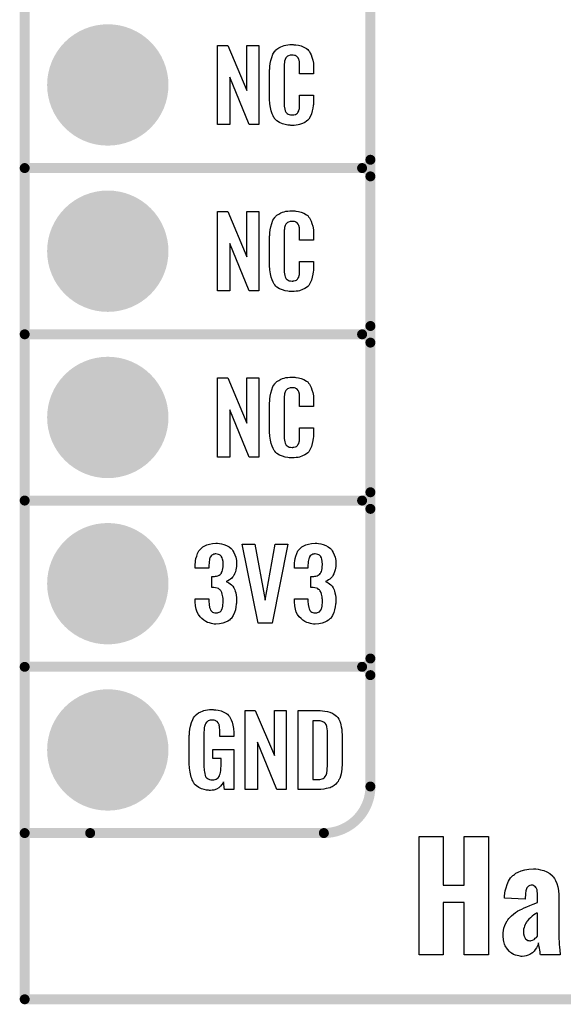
# Model space of a CAD drawing. Extents: x -0.07 to 0.95, y -0.15 to 1.54.
# Tile 1 of 16: x -0.05 to 0.27, y -0.15 to 0.44. Entities that reach past the tile are written whole.
import ezdxf

# ---------------------------------------------------------------- set-up
doc = ezdxf.new("R2010")
doc.units = 0
doc.layers.get('0').update_dxf_attribs({"linetype": 'CONTINUOUS'})
for name, color, linetype in [('gko', 6, 'CONTINUOUS'), ('gto', 2, 'CONTINUOUS'), ('gts', 1, 'CONTINUOUS')]:
    doc.layers.add(name, color=color, linetype=linetype)

# ---------------------------------------------------------------- blocks, each defined once
blk = doc.blocks.new('D36')
at = {"const_width": 0.003}
blk.add_lwpolyline([(-0.0015, 0, 1), (0.0015, 0, 1)], format="xyb", close=True, dxfattribs=at)
blk = doc.blocks.new('D42')
at = {"const_width": 0.0365}
blk.add_lwpolyline([(-0.01825, 0, 1), (0.01825, 0, 1)], format="xyb", close=True, dxfattribs=at)

msp = doc.modelspace()

# ---------------------------------------------------------------- linework, layer by layer
at = {"layer": 'gko', "color": 6, "const_width": 0.006}
for points in [[(-0.05, -0.15), (-0.05, 1.45)], [(-0.05, -0.15), (0.85, -0.15)]]:
    msp.add_lwpolyline(points, dxfattribs=at)
at = {"layer": 'gto', "color": 2, "const_width": 0.006}
for points in [[(0.158, -0.022), (0.158, 0.722)], [(0.158, 0.355), (0.158, 0.445)], [(-0.05, 0.35), (0.153, 0.35)], [(-0.05, 0.35), (0.153, 0.35)], [(0.153, 0.35), (0.153, 0.35)], [(0.153, 0.35), (0.153, 0.35)], [(0.158, 0.345), (0.158, 0.345)], [(0.158, 0.345), (0.158, 0.345)], [(0.158, 0.345), (0.158, 0.345)], [(0.158, 0.345), (0.158, 0.345)], [(0.158, 0.255), (0.158, 0.345)], [(-0.05, 0.25), (0.153, 0.25)], [(-0.05, 0.25), (0.153, 0.25)], [(0.153, 0.25), (0.153, 0.25)], [(0.153, 0.25), (0.153, 0.25)], [(0.158, 0.245), (0.158, 0.245)], [(0.158, 0.245), (0.158, 0.245)], [(0.158, 0.245), (0.158, 0.245)], [(0.158, 0.245), (0.158, 0.245)], [(0.158, 0.155), (0.158, 0.245)], [(-0.05, 0.15), (0.153, 0.15)], [(-0.05, 0.15), (0.153, 0.15)], [(0.153, 0.15), (0.153, 0.15)], [(0.153, 0.15), (0.153, 0.15)], [(0.158, 0.145), (0.158, 0.145)], [(0.158, 0.145), (0.158, 0.145)], [(0.158, 0.145), (0.158, 0.145)], [(0.158, 0.145), (0.158, 0.145)], [(0.158, 0.055), (0.158, 0.145)], [(-0.05, 0.05), (0.153, 0.05)], [(-0.05, 0.05), (0.153, 0.05)], [(0.153, 0.05), (0.153, 0.05)], [(0.153, 0.05), (0.153, 0.05)], [(0.158, 0.045), (0.158, 0.045)], [(0.158, 0.045), (0.158, 0.045)], [(0.158, 0.045), (0.158, 0.045)], [(0.158, 0.045), (0.158, 0.045)], [(-0.05, -0.05), (-0.0106, -0.05)], [(-0.05, -0.05), (0.13, -0.05)], [(0.13, -0.05), (0.13, -0.05)], [(0.13, -0.05), (0.13, -0.05)]]:
    msp.add_lwpolyline(points, dxfattribs=at)
at = {"layer": 'gto', "color": 2}
for points in [[(0.0908, 0.3762), (0.0851, 0.3762), (0.0734, 0.4046), (0.0734, 0.3762), (0.066, 0.3762), (0.066, 0.4238), (0.0722, 0.4238), (0.0837, 0.3966), (0.0837, 0.4238), (0.0908, 0.4238), (0.0908, 0.3762)], [(0.112, 0.4242), (0.1126, 0.4242), (0.1132, 0.4241), (0.1148, 0.4239), (0.1164, 0.4235), (0.118, 0.4228), (0.1195, 0.4219), (0.1203, 0.4214), (0.1208, 0.4207), (0.1209, 0.4205), (0.1213, 0.4201), (0.1217, 0.4192), (0.1223, 0.4181), (0.1228, 0.4167), (0.1233, 0.415), (0.1237, 0.413), (0.1238, 0.4106), (0.1238, 0.4066), (0.1154, 0.4066), (0.1154, 0.4107), (0.1154, 0.4108), (0.1154, 0.4111), (0.1154, 0.4116), (0.1154, 0.4121), (0.1154, 0.4134), (0.1153, 0.4141), (0.1152, 0.4146), (0.1152, 0.4147), (0.1151, 0.4149), (0.1149, 0.4154), (0.1145, 0.4163), (0.114, 0.417), (0.1138, 0.4172), (0.1136, 0.4173), (0.1132, 0.4175), (0.1129, 0.4177), (0.1123, 0.4178), (0.1116, 0.4179), (0.1105, 0.4179), (0.1102, 0.4179), (0.1097, 0.4179), (0.1087, 0.4175), (0.1082, 0.4173), (0.1078, 0.4169), (0.1076, 0.4167), (0.1072, 0.4163), (0.1067, 0.4154), (0.1064, 0.4143), (0.1064, 0.4142), (0.1064, 0.4141), (0.1063, 0.4137), (0.1063, 0.4132), (0.1062, 0.4127), (0.1062, 0.4119), (0.1061, 0.4111), (0.1061, 0.4102), (0.1061, 0.3895), (0.1061, 0.3894), (0.1061, 0.3889), (0.1062, 0.3882), (0.1062, 0.3873), (0.1066, 0.3854), (0.1067, 0.3845), (0.1071, 0.3837), (0.1072, 0.3836), (0.1073, 0.3834), (0.1076, 0.3832), (0.108, 0.3829), (0.1085, 0.3825), (0.1092, 0.3822), (0.11, 0.3821), (0.1109, 0.382), (0.1113, 0.382), (0.1116, 0.3821), (0.112, 0.3821), (0.113, 0.3823), (0.1135, 0.3826), (0.1139, 0.3829), (0.114, 0.3829), (0.1141, 0.3831), (0.1144, 0.3835), (0.1149, 0.3844), (0.1152, 0.3854), (0.1152, 0.3855), (0.1153, 0.3857), (0.1153, 0.386), (0.1154, 0.3865), (0.1154, 0.3871), (0.1154, 0.3878), (0.1154, 0.3886), (0.1154, 0.3895), (0.1154, 0.3938), (0.1238, 0.3938), (0.1238, 0.39), (0.1238, 0.3899), (0.1238, 0.3897), (0.1238, 0.3894), (0.1238, 0.3889), (0.1237, 0.3883), (0.1236, 0.3876), (0.1234, 0.3861), (0.123, 0.3844), (0.1226, 0.3826), (0.1218, 0.3809), (0.1209, 0.3794), (0.1208, 0.3792), (0.1203, 0.3788), (0.1196, 0.3782), (0.1186, 0.3775), (0.1172, 0.3769), (0.1154, 0.3762), (0.1145, 0.376), (0.1134, 0.3759), (0.1122, 0.3757), (0.1102, 0.3757), (0.1097, 0.3758), (0.1091, 0.3758), (0.1084, 0.3759), (0.1068, 0.3762), (0.1051, 0.3767), (0.1033, 0.3774), (0.1018, 0.3784), (0.101, 0.379), (0.1004, 0.3797), (0.1004, 0.3798), (0.1003, 0.3799), (0.1001, 0.3802), (0.0999, 0.3805), (0.0994, 0.3814), (0.0989, 0.3827), (0.0982, 0.3844), (0.0978, 0.3864), (0.0974, 0.3887), (0.0973, 0.3914), (0.0973, 0.4083), (0.0973, 0.4084), (0.0973, 0.4087), (0.0973, 0.4091), (0.0974, 0.4096), (0.0974, 0.4103), (0.0975, 0.411), (0.0977, 0.4128), (0.0981, 0.4147), (0.0986, 0.4166), (0.0993, 0.4186), (0.1004, 0.4203), (0.1004, 0.4203), (0.1006, 0.4204), (0.1009, 0.4209), (0.1018, 0.4216), (0.1029, 0.4223), (0.1042, 0.423), (0.1052, 0.4234), (0.1061, 0.4237), (0.1071, 0.424), (0.1083, 0.4241), (0.1095, 0.4243), (0.1116, 0.4243), (0.112, 0.4242)], [(0.0908, 0.2762), (0.0851, 0.2762), (0.0734, 0.3046), (0.0734, 0.2762), (0.066, 0.2762), (0.066, 0.3238), (0.0722, 0.3238), (0.0837, 0.2966), (0.0837, 0.3238), (0.0908, 0.3238), (0.0908, 0.2762)], [(0.112, 0.3242), (0.1126, 0.3242), (0.1132, 0.3241), (0.1148, 0.3239), (0.1164, 0.3235), (0.118, 0.3228), (0.1195, 0.3219), (0.1203, 0.3214), (0.1208, 0.3207), (0.1209, 0.3205), (0.1213, 0.3201), (0.1217, 0.3192), (0.1223, 0.3181), (0.1228, 0.3167), (0.1233, 0.315), (0.1237, 0.3129), (0.1238, 0.3106), (0.1238, 0.3066), (0.1154, 0.3066), (0.1154, 0.3107), (0.1154, 0.3108), (0.1154, 0.3111), (0.1154, 0.3116), (0.1154, 0.3121), (0.1154, 0.3134), (0.1153, 0.3141), (0.1152, 0.3146), (0.1152, 0.3147), (0.1151, 0.3149), (0.1149, 0.3154), (0.1145, 0.3163), (0.114, 0.317), (0.1138, 0.3172), (0.1136, 0.3173), (0.1132, 0.3175), (0.1129, 0.3177), (0.1123, 0.3178), (0.1116, 0.3179), (0.1105, 0.3179), (0.1102, 0.3179), (0.1097, 0.3179), (0.1087, 0.3175), (0.1082, 0.3173), (0.1078, 0.3169), (0.1076, 0.3167), (0.1072, 0.3163), (0.1067, 0.3154), (0.1064, 0.3143), (0.1064, 0.3142), (0.1064, 0.3141), (0.1063, 0.3137), (0.1063, 0.3132), (0.1062, 0.3127), (0.1062, 0.3119), (0.1061, 0.3111), (0.1061, 0.3102), (0.1061, 0.2895), (0.1061, 0.2894), (0.1061, 0.2889), (0.1062, 0.2882), (0.1062, 0.2873), (0.1066, 0.2854), (0.1067, 0.2845), (0.1071, 0.2837), (0.1072, 0.2836), (0.1073, 0.2834), (0.1076, 0.2832), (0.108, 0.2829), (0.1085, 0.2825), (0.1092, 0.2822), (0.11, 0.2821), (0.1109, 0.282), (0.1113, 0.282), (0.1116, 0.2821), (0.112, 0.2821), (0.113, 0.2823), (0.1135, 0.2826), (0.1139, 0.2829), (0.114, 0.2829), (0.1141, 0.2831), (0.1144, 0.2835), (0.1149, 0.2844), (0.1152, 0.2854), (0.1152, 0.2855), (0.1153, 0.2857), (0.1153, 0.286), (0.1154, 0.2865), (0.1154, 0.2871), (0.1154, 0.2878), (0.1154, 0.2886), (0.1154, 0.2895), (0.1154, 0.2938), (0.1238, 0.2938), (0.1238, 0.29), (0.1238, 0.2899), (0.1238, 0.2897), (0.1238, 0.2894), (0.1238, 0.2889), (0.1237, 0.2883), (0.1236, 0.2876), (0.1234, 0.2861), (0.123, 0.2844), (0.1226, 0.2826), (0.1218, 0.2809), (0.1209, 0.2794), (0.1208, 0.2792), (0.1203, 0.2788), (0.1196, 0.2782), (0.1186, 0.2775), (0.1172, 0.2769), (0.1154, 0.2762), (0.1145, 0.276), (0.1134, 0.2759), (0.1122, 0.2757), (0.1102, 0.2757), (0.1097, 0.2758), (0.1091, 0.2758), (0.1084, 0.2759), (0.1068, 0.2762), (0.1051, 0.2767), (0.1033, 0.2774), (0.1018, 0.2784), (0.101, 0.279), (0.1004, 0.2797), (0.1004, 0.2798), (0.1003, 0.2799), (0.1001, 0.2802), (0.0999, 0.2805), (0.0994, 0.2814), (0.0989, 0.2827), (0.0982, 0.2844), (0.0978, 0.2864), (0.0974, 0.2887), (0.0973, 0.2914), (0.0973, 0.3083), (0.0973, 0.3084), (0.0973, 0.3087), (0.0973, 0.3091), (0.0974, 0.3096), (0.0974, 0.3103), (0.0975, 0.311), (0.0977, 0.3128), (0.0981, 0.3147), (0.0986, 0.3167), (0.0993, 0.3186), (0.1004, 0.3203), (0.1004, 0.3203), (0.1006, 0.3204), (0.1009, 0.3209), (0.1018, 0.3216), (0.1029, 0.3223), (0.1042, 0.323), (0.1052, 0.3234), (0.1061, 0.3237), (0.1071, 0.324), (0.1083, 0.3241), (0.1095, 0.3243), (0.1116, 0.3243), (0.112, 0.3242)], [(0.0908, 0.1762), (0.0851, 0.1762), (0.0734, 0.2046), (0.0734, 0.1762), (0.066, 0.1762), (0.066, 0.2238), (0.0722, 0.2238), (0.0837, 0.1966), (0.0837, 0.2238), (0.0908, 0.2238), (0.0908, 0.1762)], [(0.112, 0.2242), (0.1126, 0.2242), (0.1132, 0.2241), (0.1148, 0.2239), (0.1164, 0.2235), (0.118, 0.2228), (0.1195, 0.2219), (0.1203, 0.2214), (0.1208, 0.2207), (0.1209, 0.2205), (0.1213, 0.2201), (0.1217, 0.2192), (0.1223, 0.2181), (0.1228, 0.2167), (0.1233, 0.215), (0.1237, 0.213), (0.1238, 0.2106), (0.1238, 0.2066), (0.1154, 0.2066), (0.1154, 0.2107), (0.1154, 0.2108), (0.1154, 0.2111), (0.1154, 0.2116), (0.1154, 0.2121), (0.1154, 0.2134), (0.1153, 0.2141), (0.1152, 0.2146), (0.1152, 0.2147), (0.1151, 0.2149), (0.1149, 0.2154), (0.1145, 0.2163), (0.114, 0.217), (0.1138, 0.2172), (0.1136, 0.2173), (0.1132, 0.2175), (0.1129, 0.2177), (0.1123, 0.2178), (0.1116, 0.2179), (0.1105, 0.2179), (0.1102, 0.2179), (0.1097, 0.2179), (0.1087, 0.2175), (0.1082, 0.2173), (0.1078, 0.2169), (0.1076, 0.2167), (0.1072, 0.2163), (0.1067, 0.2154), (0.1064, 0.2143), (0.1064, 0.2142), (0.1064, 0.2141), (0.1063, 0.2137), (0.1063, 0.2132), (0.1062, 0.2127), (0.1062, 0.2119), (0.1061, 0.2111), (0.1061, 0.2102), (0.1061, 0.1895), (0.1061, 0.1894), (0.1061, 0.1889), (0.1062, 0.1882), (0.1062, 0.1873), (0.1066, 0.1854), (0.1067, 0.1845), (0.1071, 0.1837), (0.1072, 0.1836), (0.1073, 0.1834), (0.1076, 0.1832), (0.108, 0.1829), (0.1085, 0.1825), (0.1092, 0.1822), (0.11, 0.1821), (0.1109, 0.182), (0.1113, 0.182), (0.1116, 0.1821), (0.112, 0.1821), (0.113, 0.1823), (0.1135, 0.1826), (0.1139, 0.1829), (0.114, 0.1829), (0.1141, 0.1831), (0.1144, 0.1835), (0.1149, 0.1844), (0.1152, 0.1854), (0.1152, 0.1855), (0.1153, 0.1857), (0.1153, 0.186), (0.1154, 0.1865), (0.1154, 0.187), (0.1154, 0.1878), (0.1154, 0.1886), (0.1154, 0.1895), (0.1154, 0.1938), (0.1238, 0.1938), (0.1238, 0.19), (0.1238, 0.1899), (0.1238, 0.1897), (0.1238, 0.1894), (0.1238, 0.1889), (0.1237, 0.1883), (0.1236, 0.1876), (0.1234, 0.1861), (0.123, 0.1844), (0.1226, 0.1826), (0.1218, 0.1809), (0.1209, 0.1794), (0.1208, 0.1792), (0.1203, 0.1788), (0.1196, 0.1782), (0.1186, 0.1775), (0.1172, 0.1769), (0.1154, 0.1762), (0.1145, 0.176), (0.1134, 0.1759), (0.1122, 0.1757), (0.1102, 0.1757), (0.1097, 0.1758), (0.1091, 0.1758), (0.1084, 0.1759), (0.1068, 0.1762), (0.1051, 0.1767), (0.1033, 0.1774), (0.1018, 0.1784), (0.101, 0.179), (0.1004, 0.1797), (0.1004, 0.1798), (0.1003, 0.1799), (0.1001, 0.1802), (0.0999, 0.1805), (0.0994, 0.1814), (0.0989, 0.1827), (0.0982, 0.1844), (0.0978, 0.1864), (0.0974, 0.1887), (0.0973, 0.1914), (0.0973, 0.2083), (0.0973, 0.2084), (0.0973, 0.2087), (0.0973, 0.2091), (0.0974, 0.2096), (0.0974, 0.2103), (0.0975, 0.211), (0.0977, 0.2128), (0.0981, 0.2147), (0.0986, 0.2166), (0.0993, 0.2186), (0.1004, 0.2203), (0.1004, 0.2203), (0.1006, 0.2204), (0.1009, 0.2209), (0.1018, 0.2216), (0.1029, 0.2223), (0.1042, 0.223), (0.1052, 0.2234), (0.1061, 0.2237), (0.1071, 0.224), (0.1083, 0.2241), (0.1095, 0.2243), (0.1116, 0.2243), (0.112, 0.2242)], [(0.066, 0.1243), (0.0672, 0.1242), (0.0685, 0.124), (0.0699, 0.1235), (0.0715, 0.123), (0.073, 0.1222), (0.0743, 0.1211), (0.0745, 0.121), (0.0748, 0.1206), (0.0753, 0.1197), (0.0759, 0.1187), (0.0765, 0.1174), (0.0771, 0.1159), (0.0774, 0.1139), (0.0775, 0.1118), (0.0775, 0.1116), (0.0775, 0.1111), (0.0774, 0.1103), (0.0773, 0.1094), (0.0771, 0.1083), (0.0768, 0.1071), (0.0763, 0.106), (0.0758, 0.1049), (0.0757, 0.1048), (0.0755, 0.1044), (0.0751, 0.1039), (0.0746, 0.1034), (0.0739, 0.1028), (0.0732, 0.1023), (0.0722, 0.1017), (0.0712, 0.1013), (0.0713, 0.1013), (0.0717, 0.1012), (0.0722, 0.1009), (0.0729, 0.1005), (0.0736, 0.1), (0.0745, 0.0993), (0.0752, 0.0985), (0.0759, 0.0975), (0.0759, 0.0975), (0.0761, 0.0971), (0.0764, 0.0964), (0.0767, 0.0956), (0.077, 0.0945), (0.0772, 0.0932), (0.0774, 0.0916), (0.0775, 0.09), (0.0775, 0.0899), (0.0775, 0.0897), (0.0775, 0.0893), (0.0775, 0.0889), (0.0774, 0.0883), (0.0773, 0.0876), (0.0771, 0.0861), (0.0768, 0.0843), (0.0762, 0.0826), (0.0755, 0.0809), (0.0745, 0.0793), (0.0744, 0.0791), (0.0739, 0.0788), (0.0732, 0.0781), (0.0722, 0.0775), (0.0709, 0.0768), (0.0693, 0.0762), (0.0673, 0.0758), (0.0651, 0.0756), (0.0646, 0.0756), (0.064, 0.0757), (0.0632, 0.0758), (0.0623, 0.076), (0.0611, 0.0764), (0.06, 0.0767), (0.0589, 0.0773), (0.0577, 0.078), (0.0566, 0.079), (0.0555, 0.08), (0.0546, 0.0814), (0.0537, 0.0828), (0.0532, 0.0847), (0.0528, 0.0867), (0.0526, 0.0891), (0.0526, 0.0908), (0.0608, 0.0908), (0.0608, 0.0894), (0.0608, 0.0892), (0.0608, 0.0889), (0.0609, 0.0881), (0.061, 0.0874), (0.0612, 0.0856), (0.0615, 0.0848), (0.0618, 0.084), (0.0619, 0.084), (0.062, 0.0838), (0.0623, 0.0835), (0.0625, 0.0832), (0.063, 0.0829), (0.0636, 0.0827), (0.0644, 0.0825), (0.0652, 0.0824), (0.0656, 0.0824), (0.066, 0.0825), (0.0665, 0.0826), (0.0671, 0.0828), (0.0676, 0.0831), (0.0682, 0.0836), (0.0685, 0.0841), (0.0685, 0.0842), (0.0687, 0.0845), (0.0688, 0.085), (0.069, 0.0855), (0.0692, 0.0864), (0.0693, 0.0873), (0.0695, 0.0885), (0.0695, 0.0898), (0.0695, 0.09), (0.0695, 0.0904), (0.0694, 0.0911), (0.0693, 0.092), (0.0689, 0.0938), (0.0686, 0.0948), (0.0682, 0.0956), (0.0681, 0.0957), (0.0679, 0.096), (0.0676, 0.0963), (0.0672, 0.0966), (0.0666, 0.0971), (0.0659, 0.0974), (0.0649, 0.0976), (0.0639, 0.0978), (0.0625, 0.0978), (0.0625, 0.1044), (0.0643, 0.1044), (0.0648, 0.1045), (0.0655, 0.1046), (0.0662, 0.1048), (0.067, 0.1051), (0.0676, 0.1055), (0.0682, 0.1061), (0.0683, 0.1062), (0.0684, 0.1063), (0.0685, 0.1068), (0.0688, 0.1074), (0.0691, 0.1081), (0.0693, 0.1091), (0.0694, 0.1102), (0.0695, 0.1115), (0.0695, 0.1117), (0.0695, 0.1121), (0.0694, 0.1126), (0.0694, 0.1133), (0.069, 0.1148), (0.0688, 0.1156), (0.0685, 0.1162), (0.0685, 0.1163), (0.0683, 0.1165), (0.068, 0.1168), (0.0677, 0.1171), (0.0672, 0.1173), (0.0666, 0.1176), (0.0659, 0.1178), (0.065, 0.1179), (0.0647, 0.1179), (0.0642, 0.1178), (0.0637, 0.1177), (0.0632, 0.1174), (0.0626, 0.1172), (0.0621, 0.1167), (0.0617, 0.1161), (0.0617, 0.116), (0.0616, 0.1159), (0.0614, 0.1154), (0.0612, 0.1149), (0.0611, 0.1142), (0.061, 0.1134), (0.0609, 0.1123), (0.0608, 0.1111), (0.0608, 0.1094), (0.0526, 0.1094), (0.0526, 0.1116), (0.0526, 0.1117), (0.0526, 0.1119), (0.0526, 0.1122), (0.0527, 0.1126), (0.0528, 0.1137), (0.053, 0.1151), (0.0535, 0.1166), (0.054, 0.1182), (0.0548, 0.1197), (0.0559, 0.121), (0.0561, 0.1212), (0.0565, 0.1216), (0.0572, 0.1221), (0.0583, 0.1227), (0.0596, 0.1234), (0.0611, 0.1238), (0.0629, 0.1242), (0.065, 0.1244), (0.0656, 0.1244), (0.066, 0.1243)], [(0.1257, 0.1243), (0.1268, 0.1242), (0.1281, 0.124), (0.1296, 0.1235), (0.1312, 0.123), (0.1326, 0.1222), (0.1339, 0.1211), (0.1341, 0.121), (0.1345, 0.1206), (0.135, 0.1197), (0.1356, 0.1187), (0.1362, 0.1174), (0.1367, 0.1159), (0.1371, 0.1139), (0.1372, 0.1118), (0.1372, 0.1116), (0.1372, 0.1111), (0.1371, 0.1103), (0.137, 0.1094), (0.1367, 0.1083), (0.1364, 0.1071), (0.136, 0.106), (0.1354, 0.1049), (0.1353, 0.1048), (0.1351, 0.1044), (0.1348, 0.1039), (0.1342, 0.1034), (0.1336, 0.1028), (0.1328, 0.1023), (0.1319, 0.1017), (0.1309, 0.1013), (0.131, 0.1013), (0.1314, 0.1012), (0.1319, 0.1009), (0.1326, 0.1005), (0.1333, 0.1), (0.1341, 0.0993), (0.1349, 0.0985), (0.1355, 0.0975), (0.1356, 0.0975), (0.1358, 0.0971), (0.1361, 0.0964), (0.1363, 0.0956), (0.1366, 0.0945), (0.1369, 0.0932), (0.1371, 0.0916), (0.1372, 0.09), (0.1372, 0.0899), (0.1372, 0.0897), (0.1372, 0.0893), (0.1372, 0.0889), (0.1371, 0.0883), (0.137, 0.0876), (0.1368, 0.0861), (0.1364, 0.0843), (0.1359, 0.0826), (0.1351, 0.0809), (0.1341, 0.0793), (0.134, 0.0791), (0.1336, 0.0788), (0.1328, 0.0781), (0.1318, 0.0775), (0.1305, 0.0768), (0.1289, 0.0762), (0.127, 0.0758), (0.1248, 0.0756), (0.1242, 0.0756), (0.1237, 0.0757), (0.1228, 0.0758), (0.1219, 0.076), (0.1208, 0.0764), (0.1197, 0.0767), (0.1186, 0.0773), (0.1174, 0.078), (0.1163, 0.079), (0.1152, 0.08), (0.1142, 0.0814), (0.1134, 0.0828), (0.1129, 0.0847), (0.1125, 0.0867), (0.1123, 0.0891), (0.1123, 0.0908), (0.1204, 0.0908), (0.1204, 0.0894), (0.1204, 0.0892), (0.1204, 0.0889), (0.1205, 0.0881), (0.1206, 0.0874), (0.1209, 0.0856), (0.1212, 0.0848), (0.1215, 0.084), (0.1215, 0.084), (0.1216, 0.0838), (0.1219, 0.0835), (0.1222, 0.0832), (0.1227, 0.0829), (0.1233, 0.0827), (0.124, 0.0825), (0.1249, 0.0824), (0.1252, 0.0824), (0.1257, 0.0825), (0.1262, 0.0826), (0.1267, 0.0828), (0.1273, 0.0831), (0.1278, 0.0836), (0.1282, 0.0841), (0.1282, 0.0842), (0.1284, 0.0845), (0.1285, 0.085), (0.1287, 0.0855), (0.1289, 0.0864), (0.1289, 0.0873), (0.1291, 0.0885), (0.1291, 0.0898), (0.1291, 0.09), (0.1291, 0.0904), (0.129, 0.0911), (0.1289, 0.092), (0.1286, 0.0938), (0.1283, 0.0948), (0.1278, 0.0956), (0.1277, 0.0957), (0.1276, 0.096), (0.1273, 0.0963), (0.1268, 0.0966), (0.1263, 0.0971), (0.1255, 0.0974), (0.1246, 0.0976), (0.1236, 0.0978), (0.1222, 0.0978), (0.1222, 0.1044), (0.124, 0.1044), (0.1245, 0.1045), (0.1252, 0.1046), (0.1259, 0.1048), (0.1266, 0.1051), (0.1273, 0.1055), (0.1278, 0.1061), (0.1279, 0.1062), (0.128, 0.1063), (0.1282, 0.1068), (0.1285, 0.1074), (0.1288, 0.1081), (0.1289, 0.1091), (0.129, 0.1102), (0.1291, 0.1115), (0.1291, 0.1117), (0.1291, 0.1121), (0.129, 0.1126), (0.129, 0.1133), (0.1287, 0.1148), (0.1285, 0.1156), (0.1281, 0.1162), (0.1281, 0.1163), (0.1279, 0.1165), (0.1277, 0.1168), (0.1274, 0.1171), (0.1269, 0.1173), (0.1263, 0.1176), (0.1255, 0.1178), (0.1247, 0.1179), (0.1243, 0.1179), (0.1239, 0.1178), (0.1234, 0.1177), (0.1228, 0.1174), (0.1223, 0.1172), (0.1217, 0.1167), (0.1214, 0.1161), (0.1214, 0.116), (0.1213, 0.1159), (0.1211, 0.1154), (0.1209, 0.1149), (0.1208, 0.1142), (0.1206, 0.1134), (0.1205, 0.1123), (0.1204, 0.1111), (0.1204, 0.1094), (0.1123, 0.1094), (0.1123, 0.1116), (0.1123, 0.1117), (0.1123, 0.1119), (0.1123, 0.1122), (0.1124, 0.1126), (0.1125, 0.1137), (0.1127, 0.1151), (0.1131, 0.1166), (0.1137, 0.1182), (0.1144, 0.1197), (0.1155, 0.121), (0.1157, 0.1212), (0.1162, 0.1216), (0.1168, 0.1221), (0.1179, 0.1227), (0.1192, 0.1234), (0.1208, 0.1238), (0.1226, 0.1242), (0.1247, 0.1244), (0.1252, 0.1244), (0.1257, 0.1243)], [(0.0989, 0.0763), (0.0904, 0.0763), (0.0808, 0.1238), (0.0884, 0.1238), (0.0947, 0.0901), (0.1006, 0.1238), (0.1084, 0.1238), (0.0989, 0.0763)], [(0.0637, 0.0242), (0.0644, 0.0242), (0.065, 0.0241), (0.0665, 0.0239), (0.0682, 0.0235), (0.0698, 0.0228), (0.0714, 0.022), (0.0721, 0.0215), (0.0727, 0.0208), (0.0728, 0.0206), (0.0732, 0.0202), (0.0736, 0.0193), (0.0743, 0.0182), (0.0748, 0.0167), (0.0753, 0.015), (0.0757, 0.0129), (0.0758, 0.0105), (0.0758, 0.008), (0.0674, 0.008), (0.0674, 0.0106), (0.0674, 0.0107), (0.0674, 0.0111), (0.0674, 0.0116), (0.0674, 0.0121), (0.0672, 0.0134), (0.0672, 0.0142), (0.0671, 0.0147), (0.0671, 0.0148), (0.067, 0.015), (0.067, 0.0153), (0.0668, 0.0156), (0.0664, 0.0164), (0.0658, 0.0171), (0.0656, 0.0172), (0.0653, 0.0174), (0.065, 0.0176), (0.0646, 0.0177), (0.064, 0.0179), (0.0635, 0.0179), (0.0623, 0.0179), (0.062, 0.0179), (0.0615, 0.0179), (0.0604, 0.0175), (0.0599, 0.0172), (0.0595, 0.0168), (0.0593, 0.0167), (0.0589, 0.0161), (0.0585, 0.0153), (0.0581, 0.0142), (0.0581, 0.0141), (0.0581, 0.0139), (0.058, 0.0135), (0.058, 0.013), (0.0579, 0.0124), (0.0579, 0.0117), (0.0578, 0.0108), (0.0578, 0.0099), (0.0578, -0.01), (0.0578, -0.0102), (0.0578, -0.0106), (0.0579, -0.0114), (0.0579, -0.0123), (0.0581, -0.0132), (0.0583, -0.0142), (0.0585, -0.0153), (0.0588, -0.0161), (0.0589, -0.0162), (0.059, -0.0164), (0.0594, -0.0167), (0.0598, -0.017), (0.0603, -0.0174), (0.0611, -0.0178), (0.0619, -0.0179), (0.0629, -0.018), (0.0634, -0.018), (0.0639, -0.0179), (0.0646, -0.0178), (0.0652, -0.0176), (0.0659, -0.0172), (0.0665, -0.0167), (0.067, -0.016), (0.0671, -0.0159), (0.0672, -0.0156), (0.0673, -0.0151), (0.0676, -0.0144), (0.0678, -0.0135), (0.068, -0.0124), (0.0681, -0.0111), (0.0682, -0.0096), (0.0682, -0.0052), (0.0631, -0.0052), (0.0631, 0.0003), (0.0759, 0.0003), (0.0759, -0.0238), (0.0703, -0.0238), (0.0697, -0.0191), (0.0697, -0.0192), (0.0697, -0.0193), (0.0693, -0.02), (0.0687, -0.0208), (0.0679, -0.0217), (0.0668, -0.0227), (0.0654, -0.0235), (0.0637, -0.0241), (0.0627, -0.0242), (0.0617, -0.0243), (0.0611, -0.0243), (0.0606, -0.0242), (0.06, -0.0242), (0.0594, -0.0241), (0.058, -0.0238), (0.0563, -0.0233), (0.0548, -0.0226), (0.0533, -0.0216), (0.0525, -0.021), (0.052, -0.0203), (0.052, -0.0202), (0.0519, -0.0201), (0.0517, -0.0198), (0.0515, -0.0195), (0.0513, -0.0191), (0.0511, -0.0185), (0.0508, -0.0179), (0.0505, -0.0172), (0.0502, -0.0164), (0.05, -0.0154), (0.0495, -0.0134), (0.0491, -0.0109), (0.049, -0.0081), (0.049, 0.0079), (0.049, 0.008), (0.049, 0.0082), (0.049, 0.0086), (0.0491, 0.0092), (0.0491, 0.0099), (0.0492, 0.0106), (0.0494, 0.0125), (0.0498, 0.0144), (0.0503, 0.0165), (0.0511, 0.0184), (0.0515, 0.0193), (0.0521, 0.0202), (0.0521, 0.0203), (0.0523, 0.0203), (0.0526, 0.0208), (0.0535, 0.0215), (0.0546, 0.0223), (0.056, 0.023), (0.0569, 0.0234), (0.0578, 0.0237), (0.0588, 0.024), (0.06, 0.0241), (0.0612, 0.0243), (0.0633, 0.0243), (0.0637, 0.0242)], [(0.1074, -0.0238), (0.1017, -0.0238), (0.09, 0.0046), (0.09, -0.0238), (0.0826, -0.0238), (0.0826, 0.0238), (0.0887, 0.0238), (0.1003, -0.0034), (0.1003, 0.0238), (0.1074, 0.0238), (0.1074, -0.0238)], [(0.1278, 0.0237), (0.1291, 0.0236), (0.1306, 0.0234), (0.1321, 0.0231), (0.1336, 0.0228), (0.1349, 0.0222), (0.1351, 0.0221), (0.1354, 0.0219), (0.136, 0.0216), (0.1367, 0.021), (0.1375, 0.0203), (0.1383, 0.0195), (0.139, 0.0185), (0.1396, 0.0174), (0.1397, 0.0172), (0.1398, 0.0168), (0.14, 0.0161), (0.1403, 0.0152), (0.1405, 0.014), (0.1408, 0.0125), (0.1409, 0.0108), (0.141, 0.009), (0.141, -0.0083), (0.141, -0.0084), (0.141, -0.0086), (0.141, -0.0089), (0.141, -0.0093), (0.1409, -0.0103), (0.1408, -0.0115), (0.1406, -0.0129), (0.1404, -0.0143), (0.14, -0.0158), (0.1396, -0.0171), (0.1395, -0.0173), (0.1393, -0.0177), (0.1389, -0.0182), (0.1385, -0.019), (0.1378, -0.0198), (0.1371, -0.0206), (0.1361, -0.0214), (0.135, -0.0221), (0.1348, -0.0222), (0.1344, -0.0224), (0.1337, -0.0227), (0.1326, -0.0229), (0.1314, -0.0232), (0.1299, -0.0235), (0.1281, -0.0237), (0.1262, -0.0238), (0.1146, -0.0238), (0.1146, 0.0238), (0.1268, 0.0238), (0.1278, 0.0237)], [(0.1269, 0.0176), (0.1233, 0.0176), (0.1233, -0.0178), (0.1265, -0.0178), (0.127, -0.0177), (0.1276, -0.0177), (0.1289, -0.0173), (0.1296, -0.0171), (0.1302, -0.0167), (0.1302, -0.0167), (0.1303, -0.0166), (0.1308, -0.016), (0.1314, -0.0152), (0.1315, -0.0146), (0.1317, -0.014), (0.1317, -0.0139), (0.1318, -0.0136), (0.1318, -0.0132), (0.1319, -0.0127), (0.132, -0.0119), (0.132, -0.011), (0.1321, -0.0099), (0.1321, -0.0087), (0.1321, 0.0095), (0.1321, 0.0097), (0.1321, 0.0101), (0.1321, 0.0106), (0.1321, 0.0113), (0.1319, 0.0129), (0.1318, 0.0137), (0.1317, 0.0143), (0.1317, 0.0144), (0.1316, 0.0146), (0.1315, 0.0149), (0.1314, 0.0153), (0.1308, 0.0161), (0.1304, 0.0165), (0.13, 0.0167), (0.1299, 0.0167), (0.1297, 0.0168), (0.1294, 0.017), (0.1289, 0.0172), (0.1284, 0.0173), (0.1277, 0.0175), (0.1269, 0.0176)], [(0.229, -0.1233), (0.2144, -0.1233), (0.2144, -0.0918), (0.2018, -0.0918), (0.2018, -0.1233), (0.1874, -0.1233), (0.1874, -0.052), (0.2018, -0.052), (0.2018, -0.0813), (0.2144, -0.0813), (0.2144, -0.052), (0.229, -0.052), (0.229, -0.1233)], [(0.2589, -0.0718), (0.2604, -0.0721), (0.2623, -0.0725), (0.2641, -0.0734), (0.2659, -0.0743), (0.2675, -0.0757), (0.2676, -0.0759), (0.268, -0.0764), (0.2687, -0.0774), (0.2694, -0.0786), (0.2701, -0.0803), (0.2708, -0.0823), (0.2712, -0.0846), (0.2713, -0.0871), (0.2713, -0.1109), (0.2713, -0.1111), (0.2713, -0.1117), (0.2713, -0.1125), (0.2713, -0.1138), (0.2715, -0.115), (0.2715, -0.1164), (0.2718, -0.1192), (0.2718, -0.1193), (0.2719, -0.1197), (0.2719, -0.1203), (0.272, -0.121), (0.2722, -0.1224), (0.2722, -0.1229), (0.2722, -0.1233), (0.2604, -0.1233), (0.2604, -0.1232), (0.2602, -0.1229), (0.2602, -0.1222), (0.2601, -0.1215), (0.26, -0.1204), (0.2597, -0.1192), (0.2594, -0.1178), (0.2591, -0.1161), (0.2591, -0.1163), (0.259, -0.1167), (0.2587, -0.1174), (0.2583, -0.1182), (0.2579, -0.119), (0.2572, -0.12), (0.2565, -0.121), (0.2555, -0.122), (0.2554, -0.1221), (0.2551, -0.1222), (0.2546, -0.1226), (0.2539, -0.1231), (0.2529, -0.1235), (0.2518, -0.1238), (0.2507, -0.124), (0.2493, -0.1242), (0.2487, -0.1242), (0.248, -0.124), (0.2472, -0.1239), (0.2453, -0.1235), (0.2441, -0.1231), (0.2432, -0.1225), (0.243, -0.1224), (0.2428, -0.1222), (0.2422, -0.1218), (0.2416, -0.1213), (0.2404, -0.1199), (0.2391, -0.1179), (0.2391, -0.1178), (0.2389, -0.1174), (0.2387, -0.1168), (0.2385, -0.1161), (0.2382, -0.1152), (0.238, -0.1142), (0.2378, -0.112), (0.2378, -0.1117), (0.2378, -0.111), (0.2379, -0.11), (0.238, -0.1086), (0.2383, -0.1072), (0.2389, -0.1056), (0.2394, -0.1041), (0.2403, -0.1027), (0.2404, -0.1025), (0.2407, -0.1021), (0.2412, -0.1014), (0.2421, -0.1006), (0.2429, -0.0997), (0.244, -0.0988), (0.2453, -0.0978), (0.2465, -0.097), (0.2466, -0.0968), (0.2472, -0.0966), (0.248, -0.0961), (0.2491, -0.0957), (0.2504, -0.095), (0.2521, -0.0943), (0.2539, -0.0936), (0.2559, -0.0928), (0.2586, -0.0918), (0.2586, -0.087), (0.2586, -0.0868), (0.2586, -0.0866), (0.2586, -0.086), (0.2584, -0.0855), (0.2583, -0.0842), (0.2577, -0.083), (0.2577, -0.0828), (0.2576, -0.0827), (0.2572, -0.0821), (0.2564, -0.0817), (0.2558, -0.0814), (0.2548, -0.0814), (0.254, -0.0816), (0.2532, -0.082), (0.2523, -0.0827), (0.2522, -0.083), (0.2519, -0.0836), (0.2516, -0.0848), (0.2514, -0.0863), (0.2512, -0.0898), (0.2386, -0.0892), (0.2387, -0.0875), (0.2387, -0.0874), (0.2387, -0.0871), (0.2389, -0.0867), (0.2389, -0.0861), (0.2391, -0.0848), (0.2396, -0.083), (0.2403, -0.0809), (0.2411, -0.0789), (0.2422, -0.077), (0.2437, -0.0755), (0.244, -0.0753), (0.2446, -0.0749), (0.2455, -0.0742), (0.2469, -0.0735), (0.2487, -0.0728), (0.2509, -0.0721), (0.2534, -0.0717), (0.2562, -0.0716), (0.2575, -0.0716), (0.2589, -0.0718)], [(0.2586, -0.0979), (0.2584, -0.0981), (0.258, -0.0982), (0.2573, -0.0986), (0.2564, -0.0992), (0.2554, -0.0999), (0.2544, -0.1009), (0.2533, -0.1018), (0.2523, -0.1029), (0.2522, -0.1031), (0.2519, -0.1035), (0.2516, -0.1041), (0.2512, -0.1049), (0.2507, -0.1059), (0.2504, -0.1068), (0.2501, -0.1079), (0.25, -0.1092), (0.25, -0.1093), (0.25, -0.1096), (0.25, -0.1102), (0.2501, -0.1107), (0.2504, -0.1121), (0.2511, -0.1133), (0.2512, -0.1136), (0.2519, -0.114), (0.2528, -0.1146), (0.2533, -0.1147), (0.254, -0.1149), (0.2543, -0.1149), (0.2548, -0.1147), (0.2555, -0.1145), (0.2565, -0.114), (0.2568, -0.1139), (0.2572, -0.1133), (0.2579, -0.1128), (0.2586, -0.112), (0.2586, -0.0979)]]:
    msp.add_lwpolyline(points, dxfattribs=at)
at = {"layer": 'gto', "color": 2, "const_width": 0.006}
for points in [[(0.153, 0.35, 0.414214), (0.158, 0.355)], [(0.158, 0.345, 0.414214), (0.153, 0.35)], [(0.158, 0.345, 0.414214), (0.153, 0.35)], [(0.153, 0.25, 0.414214), (0.158, 0.255)], [(0.158, 0.245, 0.414214), (0.153, 0.25)], [(0.158, 0.245, 0.414214), (0.153, 0.25)], [(0.153, 0.15, 0.414214), (0.158, 0.155)], [(0.158, 0.145, 0.414214), (0.153, 0.15)], [(0.158, 0.145, 0.414214), (0.153, 0.15)], [(0.153, 0.05, 0.414214), (0.158, 0.055)], [(0.158, 0.045, 0.414214), (0.153, 0.05)], [(0.158, 0.045, 0.414214), (0.153, 0.05)], [(0.13, -0.05, 0.414214), (0.158, -0.022)]]:
    msp.add_lwpolyline(points, format="xyb", dxfattribs=at)

# ---------------------------------------------------------------- block references
at = {"layer": 'gko'}
msp.add_blockref('D36', (-0.05, -0.15), dxfattribs=at)
msp.add_blockref('D36', (-0.05, -0.15), dxfattribs=at)
at = {"layer": 'gto'}
for p in [(0.158, 0.355), (0.158, 0.355), (-0.05, 0.35), (-0.05, 0.35), (0.153, 0.35), (0.153, 0.35), (0.153, 0.35), (0.153, 0.35), (0.153, 0.35), (0.153, 0.35), (0.153, 0.35), (0.158, 0.345), (0.158, 0.345), (0.158, 0.345), (0.158, 0.345), (0.158, 0.345), (0.158, 0.345), (0.158, 0.345), (0.158, 0.255), (0.158, 0.255), (-0.05, 0.25), (-0.05, 0.25), (0.153, 0.25), (0.153, 0.25), (0.153, 0.25), (0.153, 0.25), (0.153, 0.25), (0.153, 0.25), (0.153, 0.25), (0.158, 0.245), (0.158, 0.245), (0.158, 0.245), (0.158, 0.245), (0.158, 0.245), (0.158, 0.245), (0.158, 0.245), (0.158, 0.155), (0.158, 0.155), (-0.05, 0.15), (-0.05, 0.15), (0.153, 0.15), (0.153, 0.15), (0.153, 0.15), (0.153, 0.15), (0.153, 0.15), (0.153, 0.15), (0.153, 0.15), (0.158, 0.145), (0.158, 0.145), (0.158, 0.145), (0.158, 0.145), (0.158, 0.145), (0.158, 0.145), (0.158, 0.145), (0.158, 0.055), (0.158, 0.055), (-0.05, 0.05), (-0.05, 0.05), (0.153, 0.05), (0.153, 0.05), (0.153, 0.05), (0.153, 0.05), (0.153, 0.05), (0.153, 0.05), (0.153, 0.05), (0.158, 0.045), (0.158, 0.045), (0.158, 0.045), (0.158, 0.045), (0.158, 0.045), (0.158, 0.045), (0.158, -0.022), (0.158, -0.022), (-0.05, -0.05), (-0.05, -0.05), (-0.0106, -0.05), (0.13, -0.05), (0.13, -0.05), (0.13, -0.05), (0.13, -0.05)]:
    msp.add_blockref('D36', p, dxfattribs=at)
at = {"layer": 'gts'}
for p in [(0, 0.4), (0, 0.3), (0, 0.2), (0, 0.1), (0, 0)]:
    msp.add_blockref('D42', p, dxfattribs=at)

doc.saveas('drawing.dxf')
